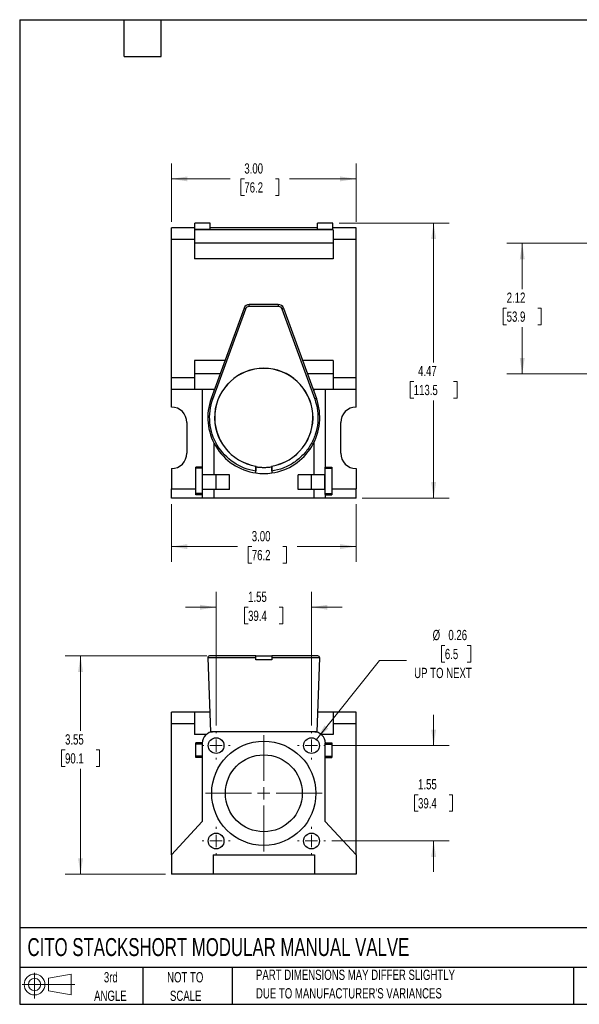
# Model space of a CAD drawing. Header units: inches. Extents: x 0.5 to 21.5, y 0.5 to 16.5.
# Tile 1 of 2: x 0.5 to 9.6, y 0.5 to 16.5. Entities that reach past the tile are written whole.
import ezdxf

# ---------------------------------------------------------------- set-up
doc = ezdxf.new("R2010")
doc.units = ezdxf.units.IN
doc.header["$LTSCALE"] = 2
doc.header["$MEASUREMENT"] = 0
doc.layers.add('TEXT', color=140, linetype='Continuous', lineweight=25)
doc.styles.add('SLDTEXTSTYLE0', font='TXT', dxfattribs={"width": 0.7})
doc.dimstyles.new('SLDDIMSTYLE0', dxfattribs={"dimtxt": 0.169922, "dimasz": 0.26, "dimexe": 0, "dimexo": 0.0625, "dimgap": 0.04248, "dimtad": 0, "dimtih": 1, "dimtoh": 1, "dimrnd": 1e-09, "dimzin": 12, "dimdsep": 46, "dimtxsty": 'SLDTEXTSTYLE0', "dimsah": 1, "dimcen": 0.09, "dimadec": 0, "dimazin": 3, "dimtfac": 1, "dimtofl": 0, "dimtmove": 0, "dimatfit": 3, "dimfxl": 0, "dimfrac": 2, "dimtolj": 1, "dimtzin": 12, "dimarcsym": 0})
doc.dimstyles.new('SLDDIMSTYLE1', dxfattribs={"dimtxt": 0.169922, "dimasz": 0.26, "dimexe": 0, "dimexo": 0.0625, "dimgap": 0.04248, "dimtad": 0, "dimtih": 1, "dimtoh": 1, "dimrnd": 1e-09, "dimzin": 4, "dimdsep": 46, "dimtxsty": 'SLDTEXTSTYLE0', "dimsah": 1, "dimcen": 0.09, "dimadec": 0, "dimazin": 1, "dimtfac": 1, "dimtofl": 0, "dimtmove": 0, "dimatfit": 3, "dimfxl": 0, "dimfrac": 2, "dimtolj": 1, "dimtzin": 12, "dimarcsym": 0})
doc.dimstyles.new('SLDDIMSTYLE2', dxfattribs={"dimtxt": 0.169922, "dimasz": 0.26, "dimexe": 0, "dimexo": 0.0625, "dimgap": 0.04248, "dimtad": 0, "dimtih": 1, "dimtoh": 1, "dimrnd": 1e-09, "dimdsep": 46, "dimtxsty": 'SLDTEXTSTYLE0', "dimsah": 1, "dimcen": 0, "dimadec": 0, "dimazin": 2, "dimtfac": 1, "dimtofl": 0, "dimtmove": 0, "dimatfit": 3, "dimfxl": 0, "dimfrac": 2, "dimtolj": 1, "dimtzin": 12, "dimarcsym": 0})
doc.dimstyles.new('SLDDIMSTYLE3', dxfattribs={"dimtxt": 0.169922, "dimasz": 0.26, "dimexe": 0, "dimexo": 0.0625, "dimgap": 0.04248, "dimtad": 0, "dimtih": 1, "dimtoh": 1, "dimrnd": 1e-09, "dimzin": 12, "dimdsep": 46, "dimtxsty": 'SLDTEXTSTYLE0', "dimsah": 1, "dimcen": 0.09, "dimadec": 0, "dimazin": 3, "dimtfac": 1, "dimtmove": 0, "dimatfit": 0, "dimfxl": 0, "dimfrac": 2, "dimtolj": 1, "dimtzin": 12, "dimarcsym": 0})

# ---------------------------------------------------------------- blocks, each defined once
blk = doc.blocks.new('Block11')
at = {"color": 7, "linetype": 'Continuous', "lineweight": 18}
for p, q in [((0.204, 0.418), (0.204, 0)), ((0.431, 0.328), (0.801, 0.396)), ((0.431, 0.126), (0.431, 0.328)), ((0.801, 0.396), (0.801, 0.058)), ((0, 0.227), (0.856, 0.227)), ((0.431, 0.126), (0.801, 0.058))]:
    blk.add_line(p, q, dxfattribs=at)
for radius in [0.169, 0.101]:
    blk.add_circle((0.204, 0.227), radius, dxfattribs=at)
blk = doc.blocks.new('Block12')
at = {"color": 7, "linetype": 'Continuous'}
blk.add_blockref('Block11', (0, 0), dxfattribs=at)
blk = doc.blocks.new('_D')
at = {"color": 7, "linetype": 'Continuous', "lineweight": 0}
for p, q in [((5.691, 13.194), (7.477, 13.194)), ((7.227, 13.194), (7.227, 10.93)), ((6.904, 10.622), (6.847, 10.622)), ((6.847, 10.622), (6.847, 10.352)), ((7.55, 10.622), (7.607, 10.622)), ((7.607, 10.622), (7.607, 10.352)), ((6.847, 10.352), (6.904, 10.352)), ((7.227, 8.726), (7.227, 10.314)), ((7.607, 10.352), (7.55, 10.352)), ((6.067, 8.726), (7.477, 8.726))]:
    blk.add_line(p, q, dxfattribs=at)
at = {"color": 7, "linetype": 'Continuous', "lineweight": 18}
for points in [[(7.227, 13.194), (7.187, 12.934), (7.267, 12.934)], [(7.227, 8.726), (7.267, 8.986), (7.187, 8.986)]]:
    blk.add_solid(points, dxfattribs=at)
at = {"color": 7, "linetype": 'Continuous', "lineweight": 18, "char_height": 0.1667, "attachment_point": 1, "style": 'SLDTEXTSTYLE0'}
for s, insert in [('4.47', (6.974, 10.875)), ('113.5', (6.904, 10.566))]:
    blk.add_mtext(s, dxfattribs=dict(at, insert=insert))
blk = doc.blocks.new('_D_1')
at = {"color": 7, "linetype": 'Continuous', "lineweight": 0}
for p, q in [((2.967, 13.215), (2.967, 14.163)), ((5.967, 13.215), (5.967, 14.163)), ((2.967, 13.913), (3.921, 13.913)), ((4.151, 13.913), (4.094, 13.913)), ((4.094, 13.913), (4.094, 13.643)), ((4.656, 13.913), (4.713, 13.913)), ((4.713, 13.913), (4.713, 13.643)), ((5.967, 13.913), (4.886, 13.913)), ((4.094, 13.643), (4.151, 13.643)), ((4.713, 13.643), (4.656, 13.643))]:
    blk.add_line(p, q, dxfattribs=at)
at = {"color": 7, "linetype": 'Continuous', "lineweight": 18}
for points in [[(2.967, 13.913), (3.227, 13.873), (3.227, 13.953)], [(5.967, 13.913), (5.707, 13.953), (5.707, 13.873)]]:
    blk.add_solid(points, dxfattribs=at)
at = {"color": 7, "linetype": 'Continuous', "lineweight": 18, "char_height": 0.1667, "attachment_point": 1, "style": 'SLDTEXTSTYLE0'}
for s, insert in [('3.00', (4.151, 14.166)), ('76.2', (4.151, 13.858))]:
    blk.add_mtext(s, dxfattribs=dict(at, insert=insert))
blk = doc.blocks.new('_D_2')
at = {"color": 7, "linetype": 'Continuous', "lineweight": 0}
for p, q in [((2.967, 8.626), (2.967, 7.688)), ((5.967, 8.626), (5.967, 7.688)), ((2.967, 7.938), (4.042, 7.938)), ((4.272, 7.938), (4.215, 7.938)), ((4.215, 7.938), (4.215, 7.668)), ((4.777, 7.938), (4.834, 7.938)), ((4.834, 7.938), (4.834, 7.668)), ((5.967, 7.938), (5.007, 7.938)), ((4.215, 7.668), (4.272, 7.668)), ((4.834, 7.668), (4.777, 7.668))]:
    blk.add_line(p, q, dxfattribs=at)
at = {"color": 7, "linetype": 'Continuous', "lineweight": 18}
for points in [[(2.967, 7.938), (3.227, 7.898), (3.227, 7.978)], [(5.967, 7.938), (5.707, 7.978), (5.707, 7.898)]]:
    blk.add_solid(points, dxfattribs=at)
at = {"color": 7, "linetype": 'Continuous', "lineweight": 18, "char_height": 0.1667, "attachment_point": 1, "style": 'SLDTEXTSTYLE0'}
for s, insert in [('3.00', (4.272, 8.191)), ('76.2', (4.272, 7.883))]:
    blk.add_mtext(s, dxfattribs=dict(at, insert=insert))
blk = doc.blocks.new('_D_3')
at = {"color": 7, "linetype": 'Continuous', "lineweight": 0}
for p, q in [((10.531, 12.867), (8.417, 12.867)), ((8.667, 12.867), (8.667, 12.121)), ((8.414, 11.813), (8.357, 11.813)), ((8.357, 11.813), (8.357, 11.543)), ((8.919, 11.813), (8.976, 11.813)), ((8.976, 11.813), (8.976, 11.543)), ((8.357, 11.543), (8.414, 11.543)), ((8.976, 11.543), (8.919, 11.543)), ((8.667, 10.743), (8.667, 11.505)), ((10.531, 10.743), (8.417, 10.743))]:
    blk.add_line(p, q, dxfattribs=at)
at = {"color": 7, "linetype": 'Continuous', "lineweight": 18}
for points in [[(8.667, 12.867), (8.627, 12.607), (8.707, 12.607)], [(8.667, 10.743), (8.707, 11.003), (8.627, 11.003)]]:
    blk.add_solid(points, dxfattribs=at)
at = {"color": 7, "linetype": 'Continuous', "lineweight": 18, "char_height": 0.1667, "attachment_point": 1, "style": 'SLDTEXTSTYLE0'}
for s, insert in [('2.12', (8.414, 12.066)), ('53.9', (8.414, 11.758))]:
    blk.add_mtext(s, dxfattribs=dict(at, insert=insert))
blk = doc.blocks.new('_D_8')
at = {"color": 7, "linetype": 'Continuous', "lineweight": 0}
for p, q in [((7.227, 4.704), (7.227, 5.204)), ((5.571, 4.704), (7.477, 4.704)), ((6.974, 3.906), (6.917, 3.906)), ((6.917, 3.906), (6.917, 3.636)), ((7.479, 3.906), (7.536, 3.906)), ((7.536, 3.906), (7.536, 3.636)), ((6.917, 3.636), (6.974, 3.636)), ((7.536, 3.636), (7.479, 3.636)), ((5.571, 3.154), (7.477, 3.154)), ((7.227, 3.154), (7.227, 2.654))]:
    blk.add_line(p, q, dxfattribs=at)
at = {"color": 7, "linetype": 'Continuous', "lineweight": 18}
for points in [[(7.227, 4.704), (7.267, 4.964), (7.187, 4.964)], [(7.227, 3.154), (7.187, 2.894), (7.267, 2.894)]]:
    blk.add_solid(points, dxfattribs=at)
at = {"color": 7, "linetype": 'Continuous', "lineweight": 18, "char_height": 0.1667, "attachment_point": 1, "style": 'SLDTEXTSTYLE0'}
for s, insert in [('1.55', (6.974, 4.159)), ('39.4', (6.974, 3.85))]:
    blk.add_mtext(s, dxfattribs=dict(at, insert=insert))
blk = doc.blocks.new('_D_9')
at = {"color": 7, "linetype": 'Continuous', "lineweight": 0}
for p, q in [((3.692, 5.032), (3.692, 7.202)), ((5.242, 5.032), (5.242, 7.202)), ((3.692, 6.952), (3.192, 6.952)), ((4.212, 6.952), (4.155, 6.952)), ((4.155, 6.952), (4.155, 6.682)), ((4.717, 6.952), (4.774, 6.952)), ((4.774, 6.952), (4.774, 6.682)), ((5.242, 6.952), (5.742, 6.952)), ((4.155, 6.682), (4.212, 6.682)), ((4.774, 6.682), (4.717, 6.682))]:
    blk.add_line(p, q, dxfattribs=at)
at = {"color": 7, "linetype": 'Continuous', "lineweight": 18}
for points in [[(3.692, 6.952), (3.432, 6.992), (3.432, 6.912)], [(5.242, 6.952), (5.502, 6.912), (5.502, 6.992)]]:
    blk.add_solid(points, dxfattribs=at)
at = {"color": 7, "linetype": 'Continuous', "lineweight": 18, "char_height": 0.1667, "attachment_point": 1, "style": 'SLDTEXTSTYLE0'}
for s, insert in [('1.55', (4.212, 7.205)), ('39.4', (4.212, 6.897))]:
    blk.add_mtext(s, dxfattribs=dict(at, insert=insert))
blk = doc.blocks.new('_D_10')
at = {"color": 7, "linetype": 'Continuous', "lineweight": 0}
for p, q in [((7.41, 6.332), (7.353, 6.332)), ((7.353, 6.332), (7.353, 6.061)), ((7.773, 6.332), (7.83, 6.332)), ((7.83, 6.332), (7.83, 6.061)), ((5.322, 4.804), (6.349, 6.085)), ((6.349, 6.085), (6.786, 6.085)), ((7.353, 6.061), (7.41, 6.061)), ((7.83, 6.061), (7.773, 6.061))]:
    blk.add_line(p, q, dxfattribs=at)
at = {"color": 7, "linetype": 'Continuous', "lineweight": 18}
blk.add_solid([(5.322, 4.804), (5.516, 4.982), (5.454, 5.032)], dxfattribs=at)
at = {"color": 7, "linetype": 'Continuous', "lineweight": 18, "char_height": 0.1667, "attachment_point": 1, "style": 'SLDTEXTSTYLE0'}
for s, insert in [('%%c', (7.211, 6.584)), ('0.26', (7.467, 6.584)), ('6.5', (7.41, 6.276)), ('UP TO NEXT', (6.911, 5.968))]:
    blk.add_mtext(s, dxfattribs=dict(at, insert=insert))
blk = doc.blocks.new('_D_11')
at = {"color": 7, "linetype": 'Continuous', "lineweight": 0}
for p, q in [((3.54, 6.16), (1.239, 6.16)), ((1.489, 6.16), (1.489, 4.943)), ((1.237, 4.635), (1.18, 4.635)), ((1.18, 4.635), (1.18, 4.365)), ((1.742, 4.635), (1.799, 4.635)), ((1.799, 4.635), (1.799, 4.365)), ((1.18, 4.365), (1.237, 4.365)), ((1.489, 2.613), (1.489, 4.327)), ((1.799, 4.365), (1.742, 4.365)), ((2.867, 2.613), (1.239, 2.613))]:
    blk.add_line(p, q, dxfattribs=at)
at = {"color": 7, "linetype": 'Continuous', "lineweight": 18}
for points in [[(1.489, 6.16), (1.449, 5.9), (1.529, 5.9)], [(1.489, 2.613), (1.529, 2.873), (1.449, 2.873)]]:
    blk.add_solid(points, dxfattribs=at)
at = {"color": 7, "linetype": 'Continuous', "lineweight": 18, "char_height": 0.1667, "attachment_point": 1, "style": 'SLDTEXTSTYLE0'}
for s, insert in [('3.55', (1.237, 4.888)), ('90.1', (1.237, 4.58))]:
    blk.add_mtext(s, dxfattribs=dict(at, insert=insert))
blk = doc.blocks.new('SW_CENTERMARKSYMBOL_5')
at = {"color": 0, "linetype": 'Continuous', "lineweight": 18}
for p, q in [((0, 0.2), (0, 0.2285)), ((-0.2, 0), (-0.2285, 0)), ((0, 0), (-0.1, 0)), ((0, 0), (0, 0.1)), ((0, 0), (0, -0.1)), ((0, 0), (0.1, 0)), ((0.2, 0), (0.2285, 0)), ((0, -0.2), (0, -0.2285))]:
    blk.add_line(p, q, dxfattribs=at)
blk = doc.blocks.new('SW_CENTERMARKSYMBOL_6')
at = {"color": 0, "linetype": 'Continuous', "lineweight": 18}
for p, q in [((0, 0.2), (0, 0.2285)), ((-0.2, 0), (-0.2285, 0)), ((0, 0), (-0.1, 0)), ((0, 0), (0, 0.1)), ((0, 0), (0, -0.1)), ((0, 0), (0.1, 0)), ((0.2, 0), (0.2285, 0)), ((0, -0.2), (0, -0.2285))]:
    blk.add_line(p, q, dxfattribs=at)
blk = doc.blocks.new('SW_CENTERMARKSYMBOL_7')
at = {"color": 0, "linetype": 'Continuous', "lineweight": 18}
for p, q in [((0, 0.2), (0, 0.2285)), ((-0.2, 0), (-0.2285, 0)), ((0, 0), (-0.1, 0)), ((0, 0), (0, 0.1)), ((0, 0), (0, -0.1)), ((0, 0), (0.1, 0)), ((0.2, 0), (0.2285, 0)), ((0, -0.2), (0, -0.2285))]:
    blk.add_line(p, q, dxfattribs=at)
blk = doc.blocks.new('SW_CENTERMARKSYMBOL_8')
at = {"color": 0, "linetype": 'Continuous', "lineweight": 18}
for p, q in [((0, 0.2), (0, 0.2285)), ((-0.2, 0), (-0.2285, 0)), ((0, 0), (-0.1, 0)), ((0, 0), (0, 0.1)), ((0, 0), (0, -0.1)), ((0, 0), (0.1, 0)), ((0.2, 0), (0.2285, 0)), ((0, -0.2), (0, -0.2285))]:
    blk.add_line(p, q, dxfattribs=at)
blk = doc.blocks.new('SW_CENTERMARKSYMBOL_9')
at = {"color": 0, "linetype": 'Continuous', "lineweight": 18}
for p, q in [((0, 0.2), (0, 0.947)), ((-0.2, 0), (-0.947, 0)), ((0, 0), (-0.1, 0)), ((0, 0), (0, 0.1)), ((0, 0), (0, -0.1)), ((0, 0), (0.1, 0)), ((0.2, 0), (0.947, 0)), ((0, -0.2), (0, -0.947))]:
    blk.add_line(p, q, dxfattribs=at)

msp = doc.modelspace()

# ---------------------------------------------------------------- linework, layer by layer
for p, q in [((3.596, 13.194), (3.344, 13.194)), ((3.344, 13.192), (3.344, 13.194)), ((3.596, 13.192), (3.344, 13.192)), ((3.344, 13.092), (3.344, 13.192)), ((3.596, 13.192), (3.596, 13.194)), ((3.596, 13.092), (3.596, 13.192)), ((5.591, 13.194), (5.339, 13.194)), ((5.339, 13.192), (5.339, 13.194)), ((5.591, 13.192), (5.339, 13.192)), ((5.339, 13.092), (5.339, 13.192)), ((5.591, 13.192), (5.591, 13.194)), ((5.591, 13.092), (5.591, 13.192)), ((3.344, 13.117), (2.967, 13.117)), ((2.967, 13.115), (2.967, 13.117)), ((2.967, 12.928), (2.967, 13.115)), ((3.344, 13.115), (2.967, 13.115)), ((3.344, 13.087), (3.342, 13.087)), ((3.342, 13.087), (3.342, 12.928)), ((3.596, 13.092), (3.344, 13.092)), ((3.344, 13.087), (3.344, 13.092)), ((3.596, 13.087), (3.344, 13.087)), ((5.339, 13.117), (3.596, 13.117)), ((5.339, 13.115), (3.596, 13.115)), ((3.596, 13.087), (3.596, 13.092)), ((5.339, 13.087), (3.596, 13.087)), ((5.591, 13.092), (5.339, 13.092)), ((5.339, 13.087), (5.339, 13.092)), ((5.591, 13.087), (5.339, 13.087)), ((5.967, 13.117), (5.591, 13.117)), ((5.967, 13.115), (5.591, 13.115)), ((5.591, 13.087), (5.591, 13.092)), ((5.592, 13.087), (5.591, 13.087)), ((5.592, 13.087), (5.592, 12.928)), ((5.967, 13.115), (5.967, 13.117)), ((5.967, 12.928), (5.967, 13.115)), ((2.967, 10.679), (2.967, 12.928)), ((3.342, 12.928), (2.967, 12.928)), ((3.342, 12.928), (3.342, 12.616)), ((5.592, 12.867), (3.342, 12.867)), ((5.592, 12.928), (5.592, 12.616)), ((5.967, 12.928), (5.592, 12.928)), ((5.967, 10.679), (5.967, 12.928)), ((5.592, 12.616), (3.342, 12.616)), ((4.702, 11.873), (4.232, 11.873)), ((4.232, 11.843), (4.702, 11.843)), ((4.146, 11.812), (3.612, 10.346)), ((3.64, 10.336), (4.174, 11.802)), ((4.76, 11.802), (5.294, 10.336)), ((4.788, 11.812), (5.322, 10.346)), ((3.837, 10.963), (3.342, 10.963)), ((3.342, 10.963), (3.342, 10.679)), ((5.592, 10.963), (5.098, 10.963)), ((5.592, 10.963), (5.592, 10.679)), ((3.756, 10.743), (3.342, 10.743)), ((5.592, 10.743), (5.178, 10.743)), ((3.342, 10.679), (2.967, 10.679)), ((2.967, 10.492), (2.967, 10.679)), ((3.342, 10.679), (3.342, 10.492)), ((5.967, 10.679), (5.592, 10.679)), ((5.592, 10.679), (5.592, 10.492)), ((5.967, 10.492), (5.967, 10.679)), ((3.342, 10.492), (2.967, 10.492)), ((2.967, 10.205), (2.967, 10.492)), ((3.53, 10.492), (3.342, 10.492)), ((3.467, 10.492), (3.467, 9.226)), ((3.655, 10.492), (3.53, 10.492)), ((3.665, 10.492), (3.655, 10.492)), ((3.655, 10.492), (3.655, 10.463)), ((5.28, 10.492), (5.269, 10.492)), ((5.404, 10.492), (5.28, 10.492)), ((5.28, 10.492), (5.28, 10.463)), ((5.592, 10.492), (5.404, 10.492)), ((5.467, 10.492), (5.467, 9.226)), ((5.967, 10.492), (5.592, 10.492)), ((5.967, 10.205), (5.967, 10.492)), ((3.217, 9.955), (3.217, 9.455)), ((5.717, 9.455), (5.717, 9.955)), ((3.655, 9.625), (3.655, 9.105)), ((5.28, 9.625), (5.28, 9.105)), ((2.967, 9.205), (2.967, 8.874)), ((3.467, 9.231), (3.363, 9.231)), ((3.363, 9.211), (3.363, 9.231)), ((3.467, 9.211), (3.363, 9.211)), ((3.363, 8.799), (3.363, 9.211)), ((3.467, 9.226), (3.467, 9.211)), ((3.467, 9.211), (3.467, 8.799)), ((4.339, 9.164), (4.339, 9.248)), ((4.339, 9.235), (4.339, 9.245)), ((4.595, 9.248), (4.595, 9.164)), ((4.595, 9.245), (4.595, 9.235)), ((5.467, 9.231), (5.571, 9.231)), ((5.467, 9.211), (5.467, 9.226)), ((5.467, 9.211), (5.571, 9.211)), ((5.467, 8.799), (5.467, 9.211)), ((5.571, 9.231), (5.571, 9.211)), ((5.571, 9.211), (5.571, 8.799)), ((5.967, 9.205), (5.967, 8.874)), ((3.473, 8.865), (3.473, 9.105)), ((3.655, 9.105), (3.473, 9.105)), ((3.911, 9.105), (3.655, 9.105)), ((3.692, 8.865), (3.692, 9.105)), ((3.911, 8.865), (3.911, 9.105)), ((5.28, 9.105), (5.023, 9.105)), ((5.023, 8.865), (5.023, 9.105)), ((5.242, 8.865), (5.242, 9.105)), ((5.461, 9.105), (5.28, 9.105)), ((5.461, 8.865), (5.461, 9.105)), ((2.967, 8.726), (2.967, 8.874)), ((2.967, 8.874), (3.363, 8.874)), ((3.655, 8.865), (3.473, 8.865)), ((3.655, 8.865), (3.655, 8.726)), ((3.911, 8.865), (3.655, 8.865)), ((5.28, 8.865), (5.023, 8.865)), ((5.28, 8.865), (5.28, 8.726)), ((5.461, 8.865), (5.28, 8.865)), ((5.571, 8.874), (5.967, 8.874)), ((5.967, 8.726), (5.967, 8.874)), ((3.467, 8.726), (2.967, 8.726)), ((3.363, 8.779), (3.363, 8.799)), ((3.467, 8.799), (3.363, 8.799)), ((3.467, 8.779), (3.363, 8.779)), ((3.467, 8.799), (3.467, 8.783)), ((3.467, 8.783), (3.467, 8.726)), ((3.655, 8.726), (3.467, 8.726)), ((5.28, 8.726), (3.655, 8.726)), ((5.467, 8.726), (5.28, 8.726)), ((5.467, 8.799), (5.571, 8.799)), ((5.467, 8.783), (5.467, 8.799)), ((5.467, 8.783), (5.467, 8.726)), ((5.467, 8.779), (5.571, 8.779)), ((5.967, 8.726), (5.467, 8.726)), ((5.571, 8.799), (5.571, 8.779)), ((3.557, 6.129), (3.599, 4.928)), ((4.339, 6.129), (3.557, 6.129)), ((4.339, 6.1), (4.339, 6.129)), ((4.595, 6.1), (4.339, 6.1)), ((4.595, 6.129), (4.595, 6.1)), ((5.335, 4.928), (5.377, 6.129)), ((3.342, 5.245), (2.967, 5.245)), ((2.967, 5.058), (2.967, 5.245)), ((3.342, 5.245), (3.342, 5.058)), ((3.588, 5.245), (3.342, 5.245)), ((5.592, 5.245), (5.346, 5.245)), ((5.967, 5.245), (5.592, 5.245)), ((5.592, 5.245), (5.592, 5.058)), ((5.967, 5.058), (5.967, 5.245)), ((3.342, 5.058), (2.967, 5.058)), ((2.967, 2.929), (2.967, 5.058)), ((3.342, 5.058), (3.342, 4.882)), ((5.967, 5.058), (5.592, 5.058)), ((5.592, 5.058), (5.592, 4.882)), ((5.967, 2.929), (5.967, 5.058)), ((3.53, 4.882), (3.342, 4.882)), ((3.599, 4.928), (3.635, 4.928)), ((5.28, 4.929), (3.655, 4.929)), ((5.299, 4.928), (5.335, 4.928)), ((5.592, 4.882), (5.404, 4.882)), ((3.467, 4.749), (3.363, 4.749)), ((3.363, 4.729), (3.363, 4.749)), ((3.467, 4.729), (3.363, 4.729)), ((3.363, 4.531), (3.363, 4.729)), ((3.467, 4.749), (3.467, 4.741)), ((3.467, 4.741), (3.467, 3.473)), ((5.467, 4.741), (5.467, 4.749)), ((5.467, 4.749), (5.571, 4.749)), ((5.467, 3.473), (5.467, 4.741)), ((5.467, 4.729), (5.571, 4.729)), ((5.571, 4.749), (5.571, 4.729)), ((5.571, 4.729), (5.571, 4.531)), ((3.363, 4.511), (3.363, 4.531)), ((3.467, 4.531), (3.363, 4.531)), ((3.467, 4.511), (3.363, 4.511)), ((5.467, 4.531), (5.571, 4.531)), ((5.467, 4.511), (5.571, 4.511)), ((5.571, 4.531), (5.571, 4.511)), ((3.467, 3.473), (2.967, 2.929)), ((5.967, 2.929), (5.467, 3.473)), ((2.967, 2.929), (2.967, 2.613)), ((3.642, 2.929), (5.292, 2.929)), ((3.642, 2.929), (3.642, 2.613)), ((5.292, 2.929), (5.292, 2.613)), ((5.967, 2.929), (5.967, 2.613)), ((3.642, 2.613), (2.967, 2.613)), ((5.292, 2.613), (3.642, 2.613)), ((5.967, 2.613), (5.292, 2.613))]:
    msp.add_line(p, q)
at = {"flags": 128}
msp.add_lwpolyline([(5.377, 6.129), (5.377, 6.129), (5.374, 6.129), (5.367, 6.129), (5.355, 6.129), (5.339, 6.129), (5.318, 6.129), (5.293, 6.129), (5.264, 6.129), (5.23, 6.129), (5.193, 6.129), (5.152, 6.129), (5.108, 6.129), (5.06, 6.129), (5.01, 6.129), (4.957, 6.129), (4.901, 6.129), (4.843, 6.129), (4.783, 6.129), (4.722, 6.129), (4.659, 6.129), (4.595, 6.129)], dxfattribs=at)
for centre, radius in [((3.692, 4.704), 0.128), ((5.242, 4.704), 0.128), ((4.467, 3.929), 0.847), ((4.467, 3.929), 0.625), ((3.692, 3.154), 0.128), ((5.242, 3.154), 0.128)]:
    msp.add_circle(centre, radius)
for centre, radius, start, end in [((4.232, 11.781), 0.0919, 90.0202, 160.015), ((4.702, 11.781), 0.0919, 20.0225, 90.0202), ((4.467, 10.035), 0.8, 279.2069, 260.7931), ((4.467, 10.035), 0.798, 279.236, 260.764), ((4.467, 10.035), 0.91, 159.9693, 261.9121), ((4.467, 10.035), 0.91, 278.0864, 19.749), ((2.967, 9.955), 0.25, 0, 90), ((5.967, 9.955), 0.25, 90, 180), ((2.967, 9.455), 0.25, 270, 0), ((5.967, 9.455), 0.25, 180, 270), ((4.467, 10.035), 0.909, 261.9042, 278.0958), ((3.587, 6.13), 0.03, 90, 182), ((5.347, 6.13), 0.03, 357.9999, 90), ((3.655, 4.741), 0.188, 90, 180), ((5.28, 4.741), 0.188, 0, 90)]:
    msp.add_arc(centre, radius, start, end)
for points, knots in [([(4.174, 11.802), (4.178, 11.814), (4.186, 11.824), (4.207, 11.839), (4.219, 11.843), (4.232, 11.843)], [0, 0, 0, 0, 0.5, 0.5, 1, 1, 1, 1]), ([(4.232, 11.843), (4.232, 11.851), (4.232, 11.859), (4.232, 11.87), (4.232, 11.873), (4.232, 11.873)], [0, 0, 0, 0, 0.5, 0.5, 1, 1, 1, 1]), ([(4.702, 11.873), (4.702, 11.873), (4.702, 11.87), (4.702, 11.859), (4.702, 11.851), (4.702, 11.843)], [0, 0, 0, 0, 0.5, 0.5, 1, 1, 1, 1]), ([(4.702, 11.843), (4.715, 11.843), (4.727, 11.839), (4.748, 11.824), (4.756, 11.814), (4.76, 11.802)], [0, 0, 0, 0, 0.5, 0.5, 1, 1, 1, 1]), ([(4.174, 11.802), (4.166, 11.805), (4.159, 11.807), (4.148, 11.811), (4.145, 11.812), (4.146, 11.812)], [0, 0, 0, 0, 0.5, 0.5, 1, 1, 1, 1]), ([(4.76, 11.802), (4.768, 11.805), (4.775, 11.807), (4.786, 11.811), (4.789, 11.812), (4.788, 11.812)], [0, 0, 0, 0, 0.5, 0.5, 1, 1, 1, 1]), ([(4.339, 9.164), (4.077, 9.203), (3.847, 9.357), (3.576, 9.811), (3.55, 10.088), (3.64, 10.336)], [0, 0, 0, 0, 0.5, 0.5, 1, 1, 1, 1]), ([(3.612, 10.346), (3.612, 10.346), (3.615, 10.345), (3.626, 10.342), (3.633, 10.339), (3.64, 10.336)], [0, 0, 0, 0, 0.5, 0.5, 1, 1, 1, 1]), ([(5.294, 10.336), (5.316, 10.275), (5.332, 10.211), (5.348, 10.082), (5.349, 10.017), (5.337, 9.887), (5.324, 9.823), (5.283, 9.699), (5.256, 9.64), (5.189, 9.528), (5.15, 9.476), (5.06, 9.382), (5.01, 9.34), (4.902, 9.267), (4.844, 9.237), (4.723, 9.19), (4.659, 9.174), (4.595, 9.164)], [0, 0, 0, 0, 0.125, 0.125, 0.25, 0.25, 0.375, 0.375, 0.5, 0.5, 0.625, 0.625, 0.75, 0.75, 0.875, 0.875, 1, 1, 1, 1]), ([(5.322, 10.346), (5.322, 10.346), (5.319, 10.345), (5.309, 10.341), (5.301, 10.339), (5.294, 10.336)], [0, 0, 0, 0, 0.5, 0.5, 1, 1, 1, 1]), ([(4.339, 9.235), (4.345, 9.234), (4.357, 9.232), (4.375, 9.23), (4.394, 9.228), (4.412, 9.227), (4.43, 9.226), (4.449, 9.225), (4.472, 9.225), (4.499, 9.225), (4.531, 9.227), (4.563, 9.23), (4.584, 9.233), (4.595, 9.235)], [0, 0, 0, 0, 0.071512, 0.142935, 0.214307, 0.285663, 0.357042, 0.428479, 0.500011, 0.625091, 0.749984, 0.874888, 1, 1, 1, 1]), ([(4.339, 9.235), (4.339, 9.225), (4.339, 9.204), (4.339, 9.181), (4.339, 9.171), (4.339, 9.168)], [0, 0, 0, 0, 0.405877, 0.811855, 1, 1, 1, 1]), ([(4.339, 9.134), (4.339, 9.134), (4.339, 9.134), (4.339, 9.137), (4.339, 9.14), (4.339, 9.148), (4.339, 9.156), (4.339, 9.164)], [0, 0, 0, 0, 0.25, 0.25, 0.5, 0.5, 1, 1, 1, 1]), ([(4.595, 9.168), (4.595, 9.174), (4.595, 9.187), (4.595, 9.211), (4.595, 9.228), (4.595, 9.235)], [0, 0, 0, 0, 0.316812, 0.720075, 1, 1, 1, 1]), ([(4.595, 9.164), (4.595, 9.16), (4.595, 9.156), (4.595, 9.149), (4.595, 9.145), (4.595, 9.137), (4.595, 9.134), (4.595, 9.134)], [0, 0, 0, 0, 0.25, 0.25, 0.5, 0.5, 1, 1, 1, 1]), ([(4.339, 6.16), (4.307, 6.16), (4.244, 6.16), (4.152, 6.16), (4.062, 6.16), (3.977, 6.16), (3.898, 6.16), (3.826, 6.16), (3.764, 6.16), (3.71, 6.16), (3.665, 6.16), (3.629, 6.16), (3.604, 6.16), (3.589, 6.16), (3.588, 6.16), (3.588, 6.16)], [0, 0, 0, 0, 0.076863, 0.153735, 0.232531, 0.311343, 0.390139, 0.468951, 0.54581, 0.622686, 0.699545, 0.776421, 0.855216, 0.934029, 1, 1, 1, 1]), ([(4.339, 6.16), (4.345, 6.16), (4.357, 6.16), (4.375, 6.16), (4.394, 6.16), (4.412, 6.16), (4.43, 6.16), (4.449, 6.16), (4.472, 6.16), (4.499, 6.16), (4.531, 6.16), (4.563, 6.16), (4.584, 6.16), (4.595, 6.16)], [0, 0, 0, 0, 0.071512, 0.142935, 0.214307, 0.285663, 0.357042, 0.428479, 0.500011, 0.625091, 0.749984, 0.874888, 1, 1, 1, 1]), ([(4.339, 6.129), (4.339, 6.133), (4.339, 6.137), (4.339, 6.144), (4.339, 6.148), (4.339, 6.156), (4.339, 6.16), (4.339, 6.16)], [0, 0, 0, 0, 0.25, 0.25, 0.5, 0.5, 1, 1, 1, 1]), ([(5.346, 6.16), (5.346, 6.16), (5.345, 6.16), (5.33, 6.16), (5.305, 6.16), (5.269, 6.16), (5.224, 6.16), (5.17, 6.16), (5.108, 6.16), (5.036, 6.16), (4.957, 6.16), (4.872, 6.16), (4.783, 6.16), (4.69, 6.16), (4.627, 6.16), (4.595, 6.16)], [0, 0, 0, 0, 0.066161, 0.14494, 0.223736, 0.30058, 0.37744, 0.454284, 0.531145, 0.609924, 0.68872, 0.7675, 0.846295, 0.923144, 1, 1, 1, 1]), ([(4.595, 6.16), (4.595, 6.16), (4.595, 6.159), (4.595, 6.156), (4.595, 6.154), (4.595, 6.145), (4.595, 6.137), (4.595, 6.129)], [0, 0, 0, 0, 0.25, 0.25, 0.5, 0.5, 1, 1, 1, 1])]:
    msp.add_open_spline(points, degree=3, knots=knots)
msp.add_open_spline([(5.322, 10.346), (5.322, 10.346), (5.322, 10.346), (5.322, 10.346)], degree=3)
at = {"layer": 'TEXT'}
for p, q in [((0.5, 16.5), (21.5, 16.5)), ((0.5, 16.5), (0.5, 0.5)), ((2.2, 15.9), (2.2, 16.5)), ((2.8, 15.9), (2.8, 16.5)), ((2.2, 15.9), (2.8, 15.9)), ((21.5, 1.742), (0.5, 1.742)), ((21.5, 1.1), (0.5, 1.1)), ((2.5, 1.1), (2.5, 0.5)), ((3.954, 1.1), (3.954, 0.5)), ((9.5, 1.1), (9.5, 0.5)), ((0.5, 0.5), (21.5, 0.5))]:
    msp.add_line(p, q, dxfattribs=at)

# ---------------------------------------------------------------- block references
at = {"color": 7, "linetype": 'Continuous', "lineweight": 0}
for name, p in [('SW_CENTERMARKSYMBOL_5', (3.692, 4.704)), ('SW_CENTERMARKSYMBOL_9', (4.467, 3.929)), ('SW_CENTERMARKSYMBOL_6', (5.242, 4.704)), ('SW_CENTERMARKSYMBOL_8', (3.692, 3.154)), ('SW_CENTERMARKSYMBOL_7', (5.242, 3.154))]:
    msp.add_blockref(name, p, dxfattribs=at)
at = {"layer": 'TEXT'}
msp.add_blockref('Block12', (0.538, 0.595), dxfattribs=at)

# ---------------------------------------------------------------- texts
at = {"layer": 'TEXT', "style": 'SLDTEXTSTYLE0'}
for s, insert, char_height, attachment_point in [('CITO STACKSHORT MODULAR MANUAL VALVE', (0.627, 1.576), 0.29167, 1), ('3rd', (1.981, 1.023), 0.1667, 2), ('NOT TO', (3.19, 1.023), 0.1667, 2), ('PART DIMENSIONS MAY DIFFER SLIGHTLY', (4.34, 1.063), 0.16667, 1), ('ANGLE', (1.974, 0.722), 0.1667, 2), ('SCALE', (3.198, 0.722), 0.1667, 2), ("DUE TO MANUFACTURER'S VARIANCES", (4.34, 0.762), 0.16667, 1)]:
    msp.add_mtext(s, dxfattribs=dict(at, insert=insert, char_height=char_height, attachment_point=attachment_point))

# ---------------------------------------------------------------- dimensions: what is measured, and where the dimension line sits
at = {"color": 7, "linetype": 'Continuous', "lineweight": 18}
for base, p1, p2, dimstyle, picture, middle in [((2.967, 13.913), (5.967, 13.115), (2.967, 13.115), 'SLDDIMSTYLE1', '_D_1', (4.403, 13.913)), ((5.242, 6.952), (3.692, 4.932), (5.242, 4.932), 'SLDDIMSTYLE3', '_D_9', (4.464, 6.952))]:
    dim = msp.add_linear_dim(base=base, p1=p1, p2=p2, dimstyle=dimstyle, dxfattribs=at)
    dim.commit()
    dim.dimension.update_dxf_attribs({"geometry": picture, "text_midpoint": middle, "dimtype": 160})
for base, p1, p2, angle, dimstyle, picture, middle in [((7.227, 8.726), (5.591, 13.194), (5.967, 8.726), 90, 'SLDDIMSTYLE0', '_D', (7.227, 10.622)), ((8.667, 10.743), (10.631, 12.867), (10.631, 10.743), 90, 'SLDDIMSTYLE0', '_D_3', (8.667, 11.813)), ((2.967, 7.938), (5.967, 8.726), (2.967, 8.726), 0, 'SLDDIMSTYLE1', '_D_2', (4.525, 7.938)), ((1.489, 6.16), (2.967, 2.613), (3.64, 6.16), 90, 'SLDDIMSTYLE0', '_D_11', (1.489, 4.635)), ((7.227, 3.154), (5.471, 4.704), (5.471, 3.154), 90, 'SLDDIMSTYLE3', '_D_8', (7.227, 3.906))]:
    dim = msp.add_linear_dim(base=base, p1=p1, p2=p2, angle=angle, dimstyle=dimstyle, dxfattribs=at)
    dim.commit()
    dim.dimension.update_dxf_attribs({"geometry": picture, "text_midpoint": middle, "dimtype": 160})
dim = msp.add_diameter_dim_2p(p1=(5.162, 4.604), p2=(5.322, 4.804), text='<>\\PUP TO NEXT', dimstyle='SLDDIMSTYLE2', dxfattribs=at)
dim.commit()
dim.dimension.update_dxf_attribs({"geometry": '_D_10', "text_midpoint": (7.592, 6.173), "dimtype": 163})

doc.saveas('drawing.dxf')
